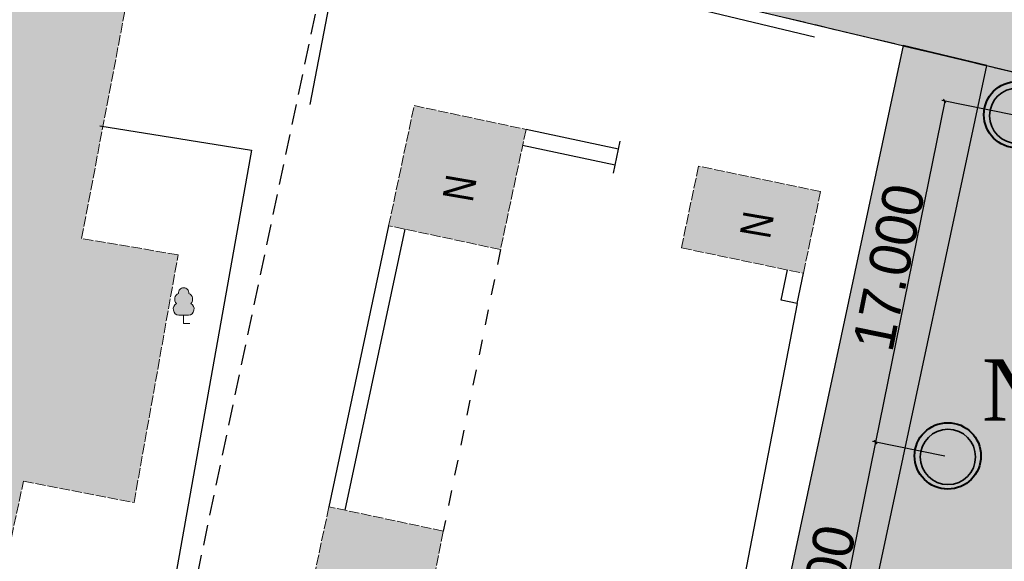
# Model space of a CAD drawing. Extents: x 352696 to 405256, y 4162769 to 4241487.
# Tile 140 of 149: x 404027 to 404075, y 4240275 to 4240302. Entities that reach past the tile are written whole.
import ezdxf

# ---------------------------------------------------------------- set-up
doc = ezdxf.new("R2010")
doc.units = 0
doc.header["$LTSCALE"] = 0.5
doc.header["$MEASUREMENT"] = 0
doc.header["$PDMODE"] = 32
doc.header["$PDSIZE"] = 0.3
for name, pattern in [('Build_Contour_Resid_m1', [1, 1, 0]), ('Д_ТРОТ_ТРУБА', [3, 1.5, -1.5]), ('ЗД_СТР_РАЗВ', [3, 2, -1])]:
    doc.linetypes.add(name, pattern=pattern)
for name, color, linetype in [('(007) Здания', 7, 'Continuous'), ('(017) Канализация', 33, 'KANALIS_K_1'), ('(025) Дорога', 7, 'Continuous'), ('(038) Деревья', 7, 'Continuous'), ('(040) Ограда', 7, 'Continuous')]:
    doc.layers.add(name, color=color, linetype=linetype)
doc.layers.add('.', color=7, linetype='Continuous', lineweight=15)
doc.layers.add('электрика', color=1, linetype='Continuous', lineweight=120)
doc.layers.add('BUILD_RESID_CNTUR_P', color=7, linetype='Continuous', true_color=0x000000)
doc.layers.add('BUILD_RESID_TITLE_T', color=7, linetype='Continuous', true_color=0x000000)
doc.layers.add('GREEN_VGTAT_#####_B', color=7, linetype='Continuous', lineweight=15, true_color=0x000000)
doc.styles.add('S', font='txtwr', dxfattribs={"oblique": 15})
doc.styles.add('stile1', font='times.ttf')
doc.styles.add('Р-131 (Arial Narrow)', font='ARIALN.TTF', dxfattribs={"height": 1})
doc.linetypes.add('KANALIS_K_1', pattern='A,1,[">",Standard,S=1.8,R=0,X=-0.9,Y=-0.9],3,-1,["К",Standard,S=1.8,R=0,X=-0.9,Y=-0.9],-1,10', length=16)
doc.linetypes.add('ОГРАДА_ДЕР', pattern='A,2.5,["|",Standard,S=0.8,R=0,X=0,Y=-0.8],2.5', length=5)
doc.linetypes.add('ОГРАДА_ИЗГОР', pattern='A,2.5,["|",Standard,S=0.8,R=30,X=0,Y=-0.8],2.5', length=5)
doc.linetypes.add('РЯД_ДЕР_ДО4М', pattern='A,0,[133,ltypeshp.shx,S=0.4,R=0,X=0,Y=0],-3', length=3)
doc.dimstyles.new('STANDARD$0', dxfattribs={"dimtxt": 0.15, "dimasz": 0.15, "dimexe": 0.15, "dimexo": 0.15, "dimgap": 0.05, "dimtad": 1, "dimdec": 3, "dimzin": 1, "dimdsep": 46, "dimtxsty": 'Standard', "dimblk1": 'OBLIQUE', "dimblk2": 'OBLIQUE', "dimsah": 1, "dimcen": 2.5, "dimadec": 0, "dimazin": 0, "dimtfac": 1, "dimtdec": 3, "dimtmove": 0, "dimatfit": 3, "dimldrblk": 'OBLIQUE', "dimfxl": 1, "dimtolj": 1, "dimtzin": 1, "dimarcsym": 0})

# ---------------------------------------------------------------- blocks, each defined once
blk = doc.blocks.new('CharacteristicFol_m1')
at = {"layer": 'GREEN_VGTAT_#####_B', "linetype": 'Continuous', "lineweight": 13, "true_color": 0xfffffe}
h = blk.add_hatch(color=7, dxfattribs=at)
h.dxf.hatch_style = 1
h.paths.add_polyline_path([(0.698, 1.946, 0.545245), (0.495, 2.937, 0.44906), (0, 3.5, 0.44906), (-0.495, 2.937, 0.545245), (-0.698, 1.946, 0.73339), (-0.476, 0.8), (0.476, 0.8, 0.73339)])
at = {"layer": 'GREEN_VGTAT_#####_B', "color": 18, "linetype": 'Continuous', "lineweight": 13, "true_color": 0x000000}
for p, q in [((-0.476, 0.8), (0.476, 0.8)), ((0, 0), (0, 0.8)), ((0, 0), (0, 0.8)), ((0, 0), (0.6, 0))]:
    blk.add_line(p, q, dxfattribs=at)
for centre, radius, start, end in [((-0.277, 2.377), 0.602, 111.24521, 225.65006), ((0.003, 2.999), 0.501, 90.29107, 187.02287), ((-0.003, 2.999), 0.501, 352.97713, 89.70893), ((0.277, 2.377), 0.602, 314.34994, 68.75479), ((-0.406, 1.408), 0.612, 118.41951, 263.44333), ((0.406, 1.408), 0.612, 276.55667, 61.58049)]:
    blk.add_arc(centre, radius, start, end, dxfattribs=at)
blk = doc.blocks.new('wewewrwerwer')
at = {"layer": '(017) Канализация', "linetype": 'KANALIS_K_1', "flags": 128}
blk.add_lwpolyline([(403094.625, 4240296.669), (403102.027, 4240295.476), (403095.551, 4240259.188)], dxfattribs=at)
at = {"layer": '(025) Дорога', "linetype": 'ЗД_СТР_РАЗВ'}
blk.add_lwpolyline([(403096.912, 4240262.979), (403106.22, 4240307.19), (403141.55, 4240298.75), (403151.41, 4240298.99), (403134.69, 4240214.398), (403131.381, 4240215.69)], dxfattribs=at)
at = {"layer": '(025) Дорога', "linetype": 'Д_ТРОТ_ТРУБА'}
blk.add_lwpolyline([(403114.194, 4240290.629), (403111.4, 4240276.88)], dxfattribs=at)
at = {"layer": '(038) Деревья', "linetype": 'РЯД_ДЕР_ДО4М', "flags": 128}
blk.add_lwpolyline([(403104.89, 4240297.713), (403106.59, 4240306.519), (403129.542, 4240301.012)], dxfattribs=at)
at = {"layer": '(040) Ограда', "linetype": 'ОГРАДА_ДЕР', "flags": 128}
for points in [[(403119.962, 4240295.536), (403115.443, 4240296.498)], [(403119.712, 4240294.363), (403120.045, 4240295.928)], [(403119.795, 4240294.754), (403115.276, 4240295.716)], [(403109.514, 4240291.625), (403106.594, 4240277.903)], [(403127.907, 4240288.164), (403128.214, 4240289.632)], [(403128.69, 4240288), (403128.997, 4240289.469)], [(403128.69, 4240288), (403127.907, 4240288.164)]]:
    blk.add_lwpolyline(points, dxfattribs=at)
at = {"layer": '(040) Ограда', "flags": 128}
blk.add_lwpolyline([(403108.731, 4240291.792), (403105.812, 4240278.07)], dxfattribs=at)
at = {"layer": '(040) Ограда', "linetype": 'ОГРАДА_ИЗГОР', "flags": 128}
blk.add_lwpolyline([(403128.69, 4240288), (403124, 4240263.69)], dxfattribs=at)
at = {"layer": 'BUILD_RESID_CNTUR_P', "color": 18, "linetype": 'Build_Contour_Resid_m1', "lineweight": 13, "true_color": 0x000000}
for points in [[(403084.66, 4240305.1), (403078.37, 4240275.85), (403089.67, 4240273.63), (403090.89, 4240279.317), (403096.292, 4240278.28), (403098.443, 4240290.374), (403093.729, 4240291.171), (403095.96, 4240302.88)], [(403109.98, 4240297.66), (403115.443, 4240296.498), (403114.194, 4240290.629), (403108.731, 4240291.792)], [(403128.997, 4240289.469), (403129.83, 4240293.46), (403123.87, 4240294.705), (403123.037, 4240290.713)], [(403101.481, 4240257.717), (403122, 4240253.62), (403123.19, 4240259.58), (403107.566, 4240262.7), (403108.61, 4240268.92), (403109.772, 4240268.725), (403111.4, 4240276.88), (403105.812, 4240278.07)]]:
    blk.add_lwpolyline(points, close=True, dxfattribs=at)
blk.add_lwpolyline([(403109.98, 4240297.66), (403115.443, 4240296.498)], dxfattribs=at)
at = {"layer": 'GREEN_VGTAT_#####_B', "color": 18, "true_color": 0x000000, "xscale": 0.5, "yscale": 0.5, "zscale": 0.5}
blk.add_blockref('CharacteristicFol_m1', (403098.716, 4240287.018), dxfattribs=at)
at = {"color": 7, "style": 'S', "oblique": 15, "flags": 8}
blk.add_attdef('SK', (403148.112, 4240555.257), '', height=2, dxfattribs=at)
at = {"layer": 'BUILD_RESID_TITLE_T', "color": 18, "true_color": 0x000000, "style": 'Р-131 (Arial Narrow)'}
for p in [(403112.831, 4240292.893), (403127.355, 4240291.101)]:
    blk.add_text('N', height=1.5, rotation=80.2018, dxfattribs=at).set_placement(p)
blk = doc.blocks.new('rew342342324432')
at = {"layer": '(007) Здания', "lineweight": 30, "transparency": 33554534}
h = blk.add_hatch(color=63, dxfattribs=at)
h.dxf.hatch_style = 1
h.paths.add_polyline_path([(403596.127, 4240233.14), (403597.15, 4240238.264), (403623.717, 4240232.959), (403637.949, 4240299.611), (403641.55, 4240298.761), (403651.41, 4240299.001), (403634.69, 4240214.398), (403631.702, 4240215.565)])
at = {"layer": '.', "lineweight": 30, "ltscale": 100, "true_color": 0x636466, "transparency": 33554687}
h = blk.add_hatch(color=251, dxfattribs=at)
h.dxf.hatch_style = 1
h.paths.add_polyline_path([(403600.898, 4240321.525), (403584.465, 4240325.672), (403584.298, 4240325.794), (403534.038, 4240338.478), (403533.327, 4240335.663), (403656.58, 4240304.35), (403642.39, 4240302.741), (403577.056, 4240318.238), (403576.36, 4240314.851), (403575.71, 4240311.441), (403570.94, 4240286.281), (403568.08, 4240270.111), (403565.06, 4240255.752), (403563.18, 4240247.611), (403566.277, 4240246.07), (403579.82, 4240313.46), (403606.22, 4240307.19), (403641.55, 4240298.761), (403651.41, 4240299.001), (403636.821, 4240225.177), (403634.69, 4240214.408), (403643.64, 4240209.617), (403644.464, 4240213.581), (403643.02, 4240213.891), (403643.442, 4240216.087), (403644.958, 4240223.521), (403640.718, 4240224.257), (403642.784, 4240236.433), (403656.508, 4240300.682), (403671.7, 4240297.541), (403676.707, 4240295.672), (403677.691, 4240302.252), (403663.792, 4240305.48), (403655.837, 4240307.657), (403604.758, 4240320.613)])
h = blk.add_hatch(color=251, dxfattribs=at)
h.dxf.hatch_style = 1
h.paths.add_polyline_path([(403633.865, 4240300.595), (403620.827, 4240239.538), (403602.594, 4240243.179), (403604.66, 4240253.526), (403600.39, 4240254.384), (403597.15, 4240238.264), (403623.717, 4240232.959), (403637.949, 4240299.611)])
at = {"linetype": 'Continuous'}
blk.add_lwpolyline([(403606.22, 4240307.19), (403641.55, 4240298.761), (403651.41, 4240299.001), (403636.821, 4240225.177), (403634.69, 4240214.408), (403643.64, 4240209.617), (403644.464, 4240213.581), (403643.02, 4240213.891), (403643.442, 4240216.087), (403644.958, 4240223.521), (403640.718, 4240224.257), (403642.784, 4240236.433), (403656.508, 4240300.682), (403671.7, 4240297.541), (403676.707, 4240295.672), (403677.691, 4240302.252)], dxfattribs=at)
blk.add_lwpolyline([(403633.865, 4240300.595), (403620.827, 4240239.538), (403602.594, 4240243.179), (403604.66, 4240253.526), (403600.39, 4240254.384), (403597.15, 4240238.264), (403623.717, 4240232.959), (403637.949, 4240299.611), (403633.865, 4240300.595)])
blk.add_lwpolyline([(403596.127, 4240233.14), (403597.15, 4240238.264), (403623.717, 4240232.959), (403637.949, 4240299.611), (403641.55, 4240298.761), (403651.41, 4240299.001), (403634.69, 4240214.398), (403631.702, 4240215.565)], close=True, dxfattribs=at)
blk = doc.blocks.new('rw32234324324324')
at = {"layer": '.'}
h = blk.add_hatch(color=41, dxfattribs=at)
h.dxf.hatch_style = 1
h.paths.add_polyline_path([(403591.26, 4240332.78), (403593.82, 4240344.55), (403535.09, 4240357.25), (403532.64, 4240345.31)])
h.paths.add_polyline_path([(403635.758, 4240323.046), (403637.05, 4240329.43), (403637.292, 4240329.378), (403638.43, 4240334.64), (403609.16, 4240340.97), (403606.562, 4240328.954)])
h.paths.add_polyline_path([(403637.05, 4240329.43), (403666.52, 4240322.89), (403664.12, 4240311.03), (403634.65, 4240317.57)])
h.paths.add_polyline_path([(403669.51, 4240335.35), (403681.23, 4240332.59), (403677.84, 4240316.79), (403677.7, 4240316.824), (403674.6, 4240303.23), (403664.18, 4240305.54), (403668.506, 4240324.513), (403667.51, 4240324.7)])
h.paths.add_polyline_path([(403659.37, 4240292.68), (403670.35, 4240290.4), (403654.42, 4240213.8), (403643.44, 4240216.08)])
h.paths.add_polyline_path([(403583.07, 4240274.78), (403576.78, 4240245.53), (403588.44, 4240243.25), (403594.73, 4240272.5)])
h.paths.add_polyline_path([(403572.37, 4240237.63), (403585.55, 4240234.42), (403578.91, 4240207.77), (403565.73, 4240210.98)])
h.paths.add_polyline_path([(403584.66, 4240305.1), (403578.37, 4240275.85), (403589.67, 4240273.63), (403590.89, 4240279.317), (403596.292, 4240278.28), (403598.443, 4240290.374), (403593.729, 4240291.171), (403595.96, 4240302.88)])
h.paths.add_polyline_path([(403585.05, 4240202.81), (403587.88, 4240215.02), (403651.11, 4240199.83), (403648.22, 4240187.61)])
h.paths.add_polyline_path([(403609.98, 4240297.66), (403615.443, 4240296.498), (403614.194, 4240290.629), (403608.731, 4240291.792)])
h.paths.add_polyline_path([(403601.481, 4240257.717), (403622, 4240253.62), (403623.19, 4240259.58), (403607.566, 4240262.7), (403608.61, 4240268.92), (403609.772, 4240268.725), (403611.4, 4240276.88), (403605.812, 4240278.07)])
h.paths.add_polyline_path([(403628.997, 4240289.469), (403629.83, 4240293.46), (403623.87, 4240294.705), (403623.037, 4240290.713)])
at = {"layer": 'BUILD_RESID_CNTUR_P', "color": 18, "linetype": 'Build_Contour_Resid_m1', "lineweight": 13, "true_color": 0x000000}
blk.add_lwpolyline([(403584.66, 4240305.1), (403578.37, 4240275.85), (403589.67, 4240273.63), (403590.89, 4240279.317), (403596.292, 4240278.28), (403598.443, 4240290.374), (403593.729, 4240291.171), (403595.96, 4240302.88)], close=True, dxfattribs=at)
for points in [[(403609.98, 4240297.66), (403615.443, 4240296.498), (403614.194, 4240290.629), (403608.731, 4240291.792), (403609.98, 4240297.66)], [(403628.997, 4240289.469), (403629.83, 4240293.46), (403623.87, 4240294.705), (403623.037, 4240290.713), (403628.997, 4240289.469)], [(403607.566, 4240262.7), (403608.61, 4240268.92), (403609.772, 4240268.725), (403611.4, 4240276.88), (403605.812, 4240278.07), (403601.481, 4240257.717), (403606.376, 4240256.74)]]:
    blk.add_lwpolyline(points, dxfattribs=at)
blk = doc.blocks.new('млоатмоат')
at = {"lineweight": 0}
h = blk.add_hatch(color=1, dxfattribs=at)
h.dxf.hatch_style = 1
h.paths.add_polyline_path([(713526.481, 400988.581, 0.014118), (713526.466, 400988.512, -0.191896), (713526.506, 400988.222, -0.080123), (713526.457, 400988.107, 0.825128), (713528.908, 400987.983, 1)])
at = {"layer": 'электрика', "color": 0, "lineweight": 40}
blk.add_circle((713527.673, 400988.322, -2.577), 1.5, dxfattribs=at)
at = {"layer": 'электрика', "color": 6, "lineweight": 35}
blk.add_circle((713527.678, 400988.275), 1.25, dxfattribs=at)
blk = doc.blocks.new('_Oblique')
at = {"color": 0, "linetype": 'ByBlock', "lineweight": -2}
blk.add_line((-0.5, -0.5), (0.5, 0.5), dxfattribs=at)
blk = doc.blocks.new('*D299')
at = {"color": 0, "linetype": 'Continuous', "lineweight": -2, "transparency": 16777216}
for p, q in [((404072.421, 4240297.882), (404069.036, 4240281.223)), ((404075.812, 4240297.193), (404072.274, 4240297.912)), ((404072.427, 4240280.533), (404068.889, 4240281.252))]:
    blk.add_line(p, q, dxfattribs=at)
at = {"layer": 'Defpoints', "color": 0, "linetype": 'Continuous', "lineweight": 50, "transparency": 16777216}
for p in [(404075.959, 4240297.163), (404069.036, 4240281.223), (404072.574, 4240280.504)]:
    blk.add_point(p, dxfattribs=at)
at = {"color": 0, "linetype": 'Continuous', "lineweight": -2, "transparency": 16777216, "xscale": 0.15, "yscale": 0.15, "zscale": 0.15}
for p, rotation in [((404072.421, 4240297.882), 78.51498187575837), ((404069.036, 4240281.223), 258.5149818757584)]:
    blk.add_blockref('_Oblique', p, dxfattribs=dict(at, rotation=rotation))
at = {"color": 0, "linetype": 'Continuous', "lineweight": 50, "transparency": 16777216, "insert": (404069.699, 4240289.761), "char_height": 2, "attachment_point": 5, "rotation": 78.515}
blk.add_mtext('\\A1;17.000', dxfattribs=at)
blk = doc.blocks.new('*D300')
at = {"color": 0, "linetype": 'Continuous', "lineweight": -2, "transparency": 16777216}
for p, q in [((404069.036, 4240281.223), (404065.651, 4240264.563)), ((404072.427, 4240280.533), (404068.889, 4240281.252)), ((404069.042, 4240263.874), (404065.504, 4240264.593))]:
    blk.add_line(p, q, dxfattribs=at)
at = {"layer": 'Defpoints', "color": 0, "linetype": 'Continuous', "lineweight": 50, "transparency": 16777216}
for p in [(404072.574, 4240280.504), (404065.651, 4240264.563), (404069.189, 4240263.844)]:
    blk.add_point(p, dxfattribs=at)
at = {"color": 0, "linetype": 'Continuous', "lineweight": -2, "transparency": 16777216, "xscale": 0.15, "yscale": 0.15, "zscale": 0.15}
for p, rotation in [((404069.036, 4240281.223), 78.51498187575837), ((404065.651, 4240264.563), 258.5149818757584)]:
    blk.add_blockref('_Oblique', p, dxfattribs=dict(at, rotation=rotation))
at = {"color": 0, "linetype": 'Continuous', "lineweight": 50, "transparency": 16777216, "insert": (404066.314, 4240273.102), "char_height": 2, "attachment_point": 5, "rotation": 78.515}
blk.add_mtext('\\A1;17.000', dxfattribs=at)

msp = doc.modelspace()

# ---------------------------------------------------------------- hatches: boundary and pattern name
at = {"layer": '.', "lineweight": 20, "ltscale": 100, "true_color": 0xffffff}
h = msp.add_hatch(color=7, dxfattribs=at)
h.dxf.hatch_style = 1
h.paths.add_polyline_path([(404243.2569, 4240159.2004), (404243.2569, 4240381.9504), (403943.045, 4240381.9504), (403943.045, 4240159.2004)])
h.paths.add_polyline_path([(404239.5069, 4240206.3173), (404239.5069, 4240172.6986), (403958.045, 4240172.6986), (403958.045, 4240378.2004), (404239.5069, 4240378.2004)], flags=16)

# ---------------------------------------------------------------- block references
at = {"layer": '(007) Здания', "lineweight": 100, "transparency": 33554687, "xscale": 1.08, "yscale": 1.08, "zscale": 1.08}
for p in [(-366533.9327, 3807229.8258), (-366537.3176, 3807213.1662)]:
    msp.add_blockref('млоатмоат', p, dxfattribs=at)
at = {"color": 1, "linetype": 'Continuous', "lineweight": 50}
for name, p in [('wewewrwerwer', (936.52, 0)), ('rw32234324324324', (436.52, 0)), ('rew342342324432', (436.52, 0))]:
    msp.add_blockref(name, p, dxfattribs=at)

# ---------------------------------------------------------------- texts
at = {"color": 0, "lineweight": 30, "ltscale": 30, "insert": (404074.2446, 4240285.27, 386.797), "char_height": 3, "width": 4.662101, "attachment_point": 1, "style": 'stile1'}
msp.add_mtext('{\\C1;№4}', dxfattribs=at)

# ---------------------------------------------------------------- dimensions: what is measured, and where the dimension line sits
at = {"color": 18, "linetype": 'Continuous', "lineweight": 50, "true_color": 0x000000}
for p1, p2, picture, middle in [((404075.9593, 4240297.1631), (404072.5744, 4240280.5035), '*D299', (404069.6992, 4240289.7614)), ((404072.5744, 4240280.5035), (404069.1895, 4240263.8439), '*D300', (404066.3143, 4240273.1018))]:
    dim = msp.add_aligned_dim(p1=p1, p2=p2, distance=-3.611, dimstyle='STANDARD$0', override={"dimtxt": 2}, dxfattribs=at)
    dim.commit()
    dim.dimension.update_dxf_attribs({"geometry": picture, "text_midpoint": middle})

doc.saveas('drawing.dxf')
